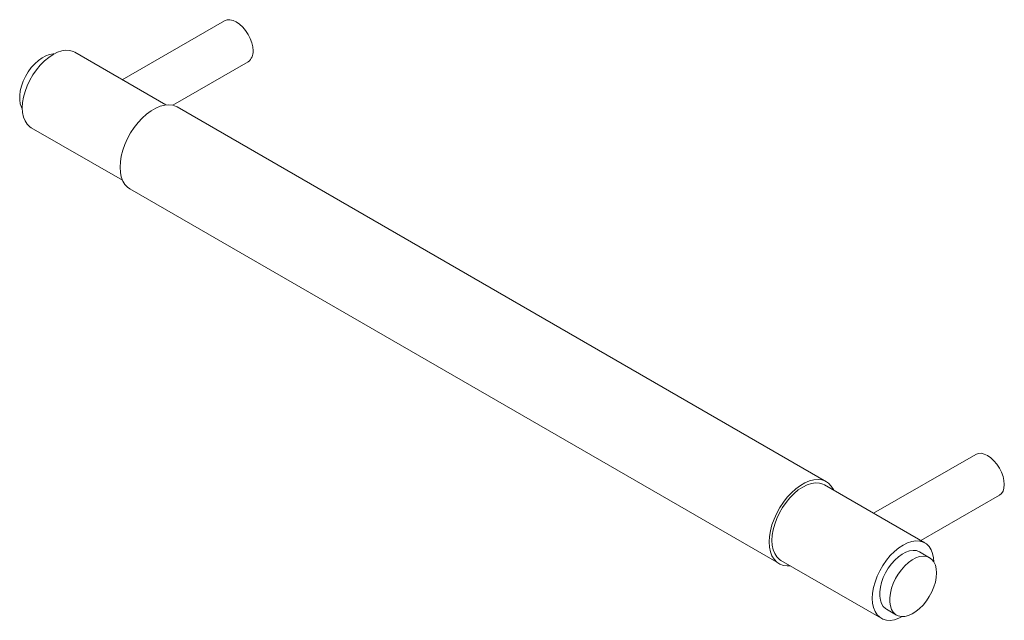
# Paper-space layout '_Isometric' of a CAD drawing. Header units: millimetres. Extents: x -97 to 111, y -60 to 67.
import ezdxf

# ---------------------------------------------------------------- set-up
doc = ezdxf.new("R2010")
doc.units = ezdxf.units.MM

psp = doc.layouts.new('_Isometric')

# ---------------------------------------------------------------- linework, layer by layer
at = {"color": 7, "linetype": 'Continuous', "lineweight": 15}
for p, q in [((-53.59, 66.48), (-75.17, 54.02)), ((-65.95, 48.69), (-85.2, 59.81)), ((-64.52, 48.62), (-48.59, 57.82)), ((73.59, -30.94), (-63.59, 48.26)), ((-94.4, 43.87), (-75.15, 32.76)), ((-73.59, 30.94), (63.59, -48.26)), ((105.16, -25.16), (83.57, -37.62)), ((94.4, -43.87), (73.19, -31.63)), ((93.57, -43.4), (110.16, -33.82)), ((63.99, -47.56), (85.2, -59.81)), ((95.42, -47), (93.3, -45.78)), ((86.3, -57.9), (88.42, -59.13))]:
    psp.add_line(p, q, dxfattribs=at)
at = {"color": 7, "linetype": 'Continuous', "lineweight": 15, "flags": 128}
for points in [[(-47.55, 60.11), (-47.62, 60.94), (-47.82, 61.83), (-48.15, 62.72), (-48.59, 63.59), (-49.12, 64.41), (-49.74, 65.14), (-50.4, 65.76), (-51.09, 66.23), (-51.78, 66.55), (-52.44, 66.7), (-53.05, 66.68), (-53.59, 66.48)], [(-89.62, 59.46), (-89.8, 59.46), (-90.55, 59.35), (-91.33, 59.09), (-92.12, 58.66), (-92.91, 58.1), (-93.68, 57.4), (-94.4, 56.59), (-95.05, 55.69), (-95.63, 54.72), (-96.11, 53.71), (-96.48, 52.68), (-96.73, 51.66), (-96.86, 50.68), (-96.86, 49.76), (-96.73, 48.92), (-96.48, 48.2), (-96.31, 47.88)], [(-85.2, 59.81), (-85.54, 59.98), (-86.29, 60.19), (-87.1, 60.24), (-87.97, 60.11), (-88.88, 59.81), (-89.8, 59.35), (-90.73, 58.74), (-91.64, 57.99), (-92.5, 57.12), (-93.32, 56.13), (-94.06, 55.06), (-94.72, 53.92), (-95.28, 52.74), (-95.72, 51.55), (-96.04, 50.35), (-96.24, 49.19), (-96.31, 48.09), (-96.24, 47.06), (-96.04, 46.12), (-95.72, 45.31), (-95.28, 44.62), (-94.72, 44.08), (-94.4, 43.87)], [(-63.59, 48.26), (-63.76, 48.35), (-64.51, 48.62), (-65.34, 48.72), (-66.22, 48.66), (-67.15, 48.42), (-68.11, 48.02), (-69.07, 47.46), (-70.03, 46.76), (-70.96, 45.92), (-71.84, 44.97), (-72.67, 43.91), (-73.42, 42.78), (-74.07, 41.58), (-74.63, 40.35), (-75.08, 39.1), (-75.4, 37.87), (-75.59, 36.66), (-75.66, 35.51), (-75.59, 34.44), (-75.4, 33.46), (-75.08, 32.6), (-74.63, 31.87), (-74.07, 31.28), (-73.59, 30.94)], [(105.16, -25.16), (105.69, -24.96), (106.3, -24.94), (106.97, -25.09), (107.66, -25.41), (108.35, -25.89), (109.01, -26.5), (109.62, -27.23), (110.16, -28.05), (110.6, -28.92), (110.92, -29.82), (111.12, -30.7), (111.19, -31.53), (111.12, -32.29), (110.92, -32.94), (110.6, -33.46), (110.16, -33.82), (110.16, -33.82)], [(75.15, -32.76), (75.08, -32.6), (74.63, -31.87), (74.07, -31.28), (73.42, -30.84), (72.67, -30.57), (71.84, -30.47), (70.96, -30.53), (70.03, -30.77), (69.07, -31.17), (68.11, -31.73), (67.15, -32.43), (66.22, -33.27), (65.34, -34.22), (64.51, -35.28), (63.76, -36.41), (63.1, -37.61), (62.55, -38.84), (62.1, -40.09), (61.78, -41.32), (61.58, -42.53), (61.52, -43.68), (61.58, -44.75), (61.78, -45.73), (62.1, -46.59), (62.55, -47.33), (63.1, -47.92), (63.76, -48.35), (64.51, -48.62), (65.34, -48.72), (65.95, -48.69)], [(73.19, -31.63), (72.85, -31.46), (72.11, -31.25), (71.29, -31.2), (70.42, -31.33), (69.52, -31.63), (68.59, -32.08), (67.66, -32.69), (66.76, -33.45), (65.89, -34.32), (65.07, -35.31), (64.33, -36.38), (63.67, -37.51), (63.12, -38.69), (62.67, -39.89), (62.35, -41.08), (62.15, -42.24), (62.08, -43.35), (62.15, -44.38), (62.35, -45.32), (62.67, -46.13), (63.12, -46.82), (63.67, -47.35), (63.99, -47.56)], [(96.31, -47.88), (96.24, -47.06), (96.04, -46.12), (95.72, -45.31), (95.28, -44.62), (94.72, -44.08), (94.06, -43.71), (93.32, -43.49), (92.5, -43.45), (91.64, -43.58), (90.73, -43.87), (89.8, -44.33), (88.88, -44.94), (87.97, -45.69), (87.1, -46.57), (86.29, -47.55), (85.54, -48.62), (84.89, -49.76), (84.33, -50.94), (83.89, -52.14), (83.56, -53.33), (83.36, -54.49), (83.3, -55.6), (83.36, -56.63), (83.56, -57.56), (83.89, -58.38), (84.33, -59.06), (84.89, -59.6), (85.54, -59.98), (86.29, -60.19), (87.1, -60.24), (87.97, -60.11), (88.88, -59.81), (89.62, -59.46)], [(93.3, -45.78), (93.23, -45.74), (92.61, -45.51), (91.92, -45.45), (91.18, -45.56), (90.4, -45.82), (89.6, -46.25), (88.81, -46.81), (88.05, -47.51), (87.33, -48.32), (86.67, -49.22), (86.1, -50.19), (85.62, -51.2), (85.25, -52.23), (85, -53.25), (84.87, -54.23), (84.87, -55.15), (85, -55.98), (85.25, -56.71), (85.62, -57.31), (86.1, -57.77), (86.3, -57.9)], [(96.87, -50.21), (96.81, -49.33), (96.62, -48.55), (96.31, -47.88), (95.88, -47.35), (95.35, -46.96), (94.74, -46.74), (94.05, -46.68), (93.3, -46.78), (92.52, -47.05), (91.72, -47.47), (90.93, -48.04), (90.17, -48.74), (89.45, -49.55), (88.79, -50.45), (88.22, -51.42), (87.74, -52.43), (87.37, -53.45), (87.12, -54.47), (86.99, -55.45), (86.99, -56.37), (87.12, -57.21), (87.37, -57.94), (87.74, -58.54), (88.22, -59), (88.79, -59.3), (89.45, -59.45), (90.17, -59.42), (90.93, -59.24), (91.72, -58.89), (92.52, -58.4), (93.3, -57.76), (94.05, -57.01), (94.74, -56.15), (95.35, -55.21), (95.88, -54.22), (96.31, -53.19), (96.62, -52.17), (96.81, -51.16), (96.87, -50.21)]]:
    psp.add_lwpolyline(points, dxfattribs=at)
at = {"color": 7, "linetype": 'Continuous', "lineweight": 15}
psp.add_arc((-50, 59.84), 2.46, 305.0133, 6.2988, dxfattribs=at)

doc.saveas('drawing.dxf')
